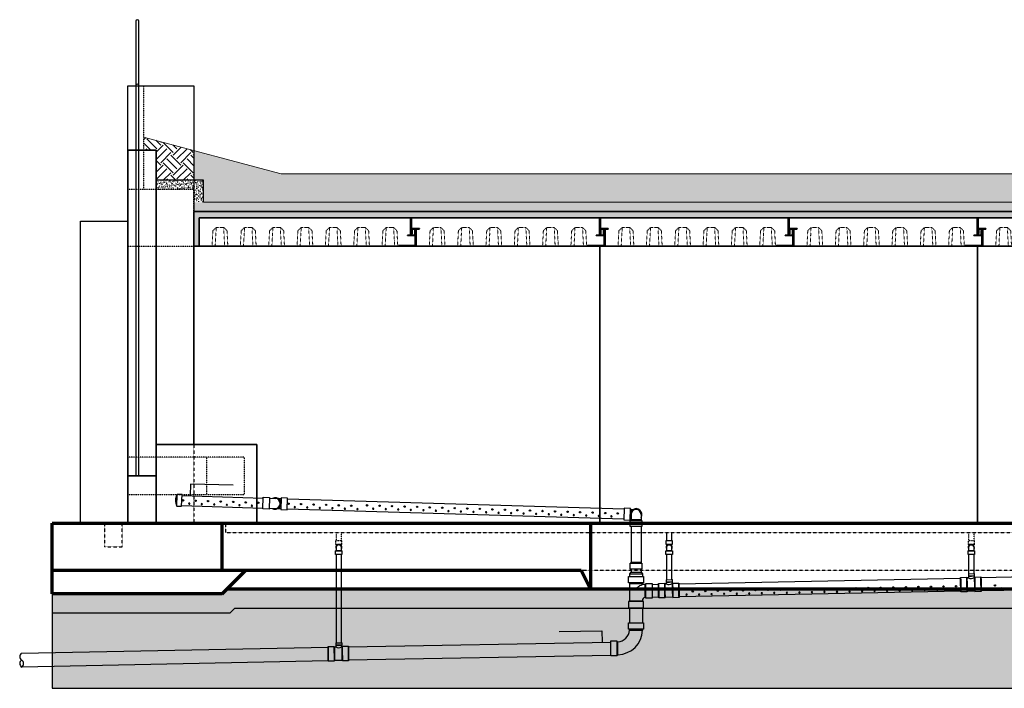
# Model space of a CAD drawing. Header units: inches. Extents: x -39 to 1213, y -105 to 328.
# Tile 1 of 2: x -39 to 587, y -105 to 320. Entities that reach past the tile are written whole.
import ezdxf

# ---------------------------------------------------------------- set-up
doc = ezdxf.new("R2010")
doc.units = ezdxf.units.IN
doc.header["$MEASUREMENT"] = 0
doc.linetypes.add('Dash', pattern=[0.25, 0.125, -0.125])
doc.linetypes.add('HIDDEN2', pattern=[0.1875, 0.125, -0.0625])
doc.layers.get('Defpoints').update_dxf_attribs({"color": 243})
for name, color, linetype, lineweight in [('A-ANNO-PATT', 1, 'Continuous', 25), ('S-FLOR-FTPT', 4, 'Continuous', 70), ('S-ROOF-OTLN', 3, 'Continuous', 35), ('S-ROOF-PATT', 8, 'Continuous', 18), ('S-WALL-FULL-EXTR', 4, 'Continuous', 35), ('S-WALL-PCST', 4, 'Continuous', 35)]:
    doc.layers.add(name, color=color, linetype=linetype, lineweight=lineweight)
for name, color, linetype in [('P-PIPE', 3, 'Continuous'), ('S-ANNO-TEXT', 2, 'Continuous'), ('S-BEAM-HDLN', 1, 'Dash'), ('S-COLS-CONC', 13, 'Continuous'), ('S-COLS-HDLN', 1, 'HIDDEN2'), ('S-EARTH', 8, 'Continuous'), ('S-FLOR-HDLN', 1, 'HIDDEN2'), ('S-FLOR-TRNCH 2', 1, 'HIDDEN2'), ('S-GRVL', 8, 'Continuous'), ('S-GUARD RAIL', 1, 'Continuous'), ('S-WALL-HDLN', 1, 'Dash')]:
    doc.layers.add(name, color=color, linetype=linetype)
doc.styles.add('Annotative', font='romans.shx', dxfattribs={"width": 0.8, "height": 0.125})
doc.dimstyles.new('Annotative', dxfattribs={"dimscale": 0, "dimtxt": 0.125, "dimasz": 0.125, "dimexe": 0.179688, "dimexo": 0.0625, "dimgap": 0.09, "dimtad": 1, "dimdec": 3, "dimzin": 3, "dimdsep": 46, "dimlunit": 4, "dimtxsty": 'Annotative', "dimcen": 0.09, "dimclrt": 2, "dimazin": 2, "dimtfac": 1, "dimtdec": 3, "dimtmove": 0, "dimatfit": 3, "dimfxl": 1, "dimtfill": 1, "dimfrac": 2, "dimtolj": 1, "dimtzin": 0, "dimarcsym": 0})

# ---------------------------------------------------------------- blocks, each defined once
blk = doc.blocks.new('Roof Section 1e')
at = {"layer": 'S-ROOF-OTLN'}
for p, q in [((119.38, 0), (0, 0)), ((0, 0), (0, -10.25)), ((119.38, -10.88), (119.38, 0)), ((3, -7.12), (3, -18)), ((122.38, -7.75), (122.38, -18)), ((122.38, -18), (3, -18))]:
    blk.add_line(p, q, dxfattribs=at)
for points in [[(5, -6.75), (5, -6.88, -0.414214), (4.75, -7.12), (0.75, -7.12, 0.414214), (0.38, -7.5), (0.38, -10, -0.414214), (0.12, -10.25), (0, -10.25), (0, -6.75)], [(117.38, -11.25), (117.38, -11.12, -0.414214), (117.62, -10.88), (121.62, -10.88, 0.414214), (122, -10.5), (122, -8, -0.414214), (122.25, -7.75), (122.38, -7.75), (122.38, -11.25)]]:
    blk.add_lwpolyline(points, format="xyb", close=True, dxfattribs=at)
blk.add_lwpolyline([(112, -18), (122.38, -18), (122.38, -17.5), (112, -17.5)], close=True, dxfattribs=at)
at = {"layer": 'S-ROOF-PATT', "linetype": 'HIDDEN2'}
blk.add_lwpolyline([(0, 0), (1.43, -0.25), (3.15, 0), (4.72, -0.25), (6.7, 0), (8.14, -0.25), (10.15, 0), (11.52, -0.25), (13.34, 0), (14.33, -0.25), (15.87, 0), (17.32, -0.25), (18.93, 0), (20.59, -0.25), (22.18, 0), (23.43, -0.25), (25.09, 0), (26.5, -0.25), (28.01, 0), (29.41, -0.25), (31.1, 0), (32.51, -0.25), (34.31, 0), (35.78, -0.25), (37.11, 0), (38.77, -0.25), (40.3, 0), (41.79, -0.25), (43.49, 0), (44.72, -0.25), (46.24, 0), (47.75, -0.25), (49.26, 0), (50.89, -0.25), (52.45, 0), (54.15, -0.25), (55.74, 0), (57.32, -0.25), (59.03, 0), (60.59, -0.25), (62.22, 0), (63.73, -0.25), (65.23, 0), (66.76, -0.25), (67.99, 0), (69.69, -0.25), (71.18, 0), (72.71, -0.25), (74.37, 0), (75.7, -0.25), (77.17, 0), (78.97, -0.25), (80.38, 0), (82.06, -0.25), (83.47, 0), (84.98, -0.25), (86.39, 0), (88.05, -0.25), (89.3, 0), (90.88, -0.25), (92.55, 0), (94.16, -0.25), (95.6, 0), (97.15, -0.25), (98.14, 0), (99.96, -0.25), (101.33, 0), (103.34, -0.25), (104.78, 0), (106.76, -0.25), (108.33, 0), (110.05, -0.25), (111.48, 0), (112.9, -0.25), (114.63, 0), (116.19, -0.25), (118.17, 0), (119.38, 0)], dxfattribs=at)
at = {"layer": 'S-ROOF-PATT', "linetype": 'HIDDEN2', "ltscale": 0.25}
for points in [[(11.25, -18), (11.77, -8.11), (13.88, -6), (18.62, -6), (20.73, -8.11), (21.25, -18)], [(19.25, -18), (18.62, -6), (13.88, -6), (13.25, -18)], [(29.25, -18), (29.77, -8.11), (31.88, -6), (36.62, -6), (38.73, -8.11), (39.25, -18)], [(37.25, -18), (36.62, -6), (31.88, -6), (31.25, -18)], [(47.25, -18), (47.77, -8.11), (49.88, -6), (54.62, -6), (56.73, -8.11), (57.25, -18)], [(55.25, -18), (54.62, -6), (49.88, -6), (49.25, -18)], [(65.25, -18), (65.77, -8.11), (67.88, -6), (72.62, -6), (74.73, -8.11), (75.25, -18)], [(73.25, -18), (72.62, -6), (67.88, -6), (67.25, -18)], [(83.25, -18), (83.77, -8.11), (85.88, -6), (90.62, -6), (92.73, -8.11), (93.25, -18)], [(91.25, -18), (90.62, -6), (85.88, -6), (85.25, -18)], [(101.25, -18), (101.77, -8.11), (103.88, -6), (108.62, -6), (110.73, -8.11), (111.25, -18)], [(109.25, -18), (108.62, -6), (103.88, -6), (103.25, -18)]]:
    blk.add_lwpolyline(points, dxfattribs=at)
blk = doc.blocks.new('Roof Section 2e')
at = {"layer": 'S-ROOF-OTLN'}
for p, q in [((134.38, 0), (0, 0)), ((0, 0), (0, -18)), ((134.38, -10.88), (134.38, 0)), ((137.38, -7.75), (137.38, -18)), ((0, -18), (137.38, -18))]:
    blk.add_line(p, q, dxfattribs=at)
blk.add_lwpolyline([(132.38, -11.25), (132.38, -11.12, -0.414214), (132.62, -10.88), (136.62, -10.88, 0.414214), (137, -10.5), (137, -8, -0.414214), (137.25, -7.75), (137.38, -7.75), (137.38, -11.25)], format="xyb", close=True, dxfattribs=at)
blk.add_lwpolyline([(127, -18), (137.38, -18), (137.38, -17.5), (127, -17.5)], close=True, dxfattribs=at)
at = {"layer": 'S-ROOF-PATT', "linetype": 'HIDDEN2'}
blk.add_lwpolyline([(0, 0), (1.45, -0.25), (3.45, 0), (4.82, -0.25), (6.64, 0), (7.63, -0.25), (9.18, 0), (10.62, -0.25), (12.23, 0), (13.9, -0.25), (15.48, 0), (16.73, -0.25), (18.4, 0), (19.8, -0.25), (21.31, 0), (22.72, -0.25), (24.4, 0), (25.81, -0.25), (27.62, 0), (29.06, -0.25), (31.07, 0), (32.44, -0.25), (34.26, 0), (35.25, -0.25), (36.79, 0), (38.24, -0.25), (39.85, 0), (41.51, -0.25), (43.1, 0), (44.35, -0.25), (46.01, 0), (47.42, -0.25), (48.93, 0), (50.33, -0.25), (52.02, 0), (53.43, -0.25), (55.23, 0), (56.68, -0.25), (58.68, 0), (60.05, -0.25), (61.87, 0), (62.87, -0.25), (64.41, 0), (65.86, -0.25), (67.47, 0), (69.13, -0.25), (70.72, 0), (71.96, -0.25), (73.63, 0), (75.03, -0.25), (76.54, 0), (77.95, -0.25), (79.64, 0), (81.04, -0.25), (82.85, 0), (84.3, -0.25), (86.3, 0), (87.67, -0.25), (89.49, 0), (90.48, -0.25), (92.03, 0), (93.47, -0.25), (95.08, 0), (96.75, -0.25), (98.33, 0), (99.58, -0.25), (101.24, 0), (102.65, -0.25), (104.16, 0), (105.57, -0.25), (107.25, 0), (108.66, -0.25), (110.47, 0), (111.91, -0.25), (113.92, 0), (115.28, -0.25), (117.11, 0), (118.1, -0.25), (119.64, 0), (121.09, -0.25), (122.7, 0), (124.36, -0.25), (125.95, 0), (127.2, -0.25), (128.86, 0), (130.27, -0.25), (131.78, 0), (133.18, -0.25), (134.38, 0)], dxfattribs=at)
at = {"layer": 'S-ROOF-PATT', "linetype": 'HIDDEN2', "ltscale": 0.25}
for points in [[(8.25, -18), (8.77, -8.11), (10.88, -6), (15.62, -6), (17.73, -8.11), (18.25, -18)], [(16.25, -18), (15.62, -6), (10.88, -6), (10.25, -18)], [(26.25, -18), (26.77, -8.11), (28.88, -6), (33.62, -6), (35.73, -8.11), (36.25, -18)], [(34.25, -18), (33.62, -6), (28.88, -6), (28.25, -18)], [(44.25, -18), (44.77, -8.11), (46.88, -6), (51.62, -6), (53.73, -8.11), (54.25, -18)], [(52.25, -18), (51.62, -6), (46.88, -6), (46.25, -18)], [(62.25, -18), (62.77, -8.11), (64.88, -6), (69.62, -6), (71.73, -8.11), (72.25, -18)], [(70.25, -18), (69.62, -6), (64.88, -6), (64.25, -18)], [(80.25, -18), (80.77, -8.11), (82.88, -6), (87.62, -6), (89.73, -8.11), (90.25, -18)], [(88.25, -18), (87.62, -6), (82.88, -6), (82.25, -18)], [(98.25, -18), (98.77, -8.11), (100.88, -6), (105.62, -6), (107.73, -8.11), (108.25, -18)], [(106.25, -18), (105.62, -6), (100.88, -6), (100.25, -18)], [(116.25, -18), (116.77, -8.11), (118.88, -6), (123.62, -6), (125.73, -8.11), (126.25, -18)], [(124.25, -18), (123.62, -6), (118.88, -6), (118.25, -18)]]:
    blk.add_lwpolyline(points, dxfattribs=at)

msp = doc.modelspace()

# ---------------------------------------------------------------- hatches: boundary and pattern name
at = {"layer": 'S-EARTH'}
h = msp.add_hatch(dxfattribs=at)
h.set_pattern_fill('EARTH', color=256, scale=64, angle=45)
h.paths.add_polyline_path([(1205.34, -54), (1187.96, -54), (97.97, -54), (94.97, -57), (-18, -57), (-18, -105), (1205.34, -105)])
at = {"layer": 'S-GRVL'}
h = msp.add_hatch(dxfattribs=at)
h.set_pattern_fill('GRAVEL', color=256, scale=18, angle=45)
h.set_pattern_definition([(273.01279, (-3.5638, 21.892), (12.727922, -216.374675), [2.42165, -239.74358]), (229.96974, (-3.4365, 19.4737), (140.0071427, 165.4629868), [4.15562, -411.40665]), (177.51045, (-6.1094, 16.2917), (267.2863633, -12.7279221), [2.93018, -290.08859]), (312.27369, (-7.8913, 8.1459), (-241.83051917, 267.2863633), [3.78428, -374.64404]), (337.83365, (-5.3457, 5.3457), (-216.37467504, 89.0954544), [3.7108, -367.36872]), (42.27369, (-1.9092, 3.94566), (-267.2863633, -241.83051917), [3.78428, -374.64404]), (82.69424, (0.89095, 6.49124), (-38.1837662, -292.7422074), [5.00452, -495.44727]), (117.25533, (1.52735, 11.4551), (-190.91883092, 369.10973978), [4.72478, -467.75379]), (166.429566, (-0.6364, 15.65534), (-267.2863633, 63.6396103), [3.7971, -375.91332]), (220.23636, (-4.3275, 16.5463), (152.7350647, 127.2792206), [4.33498, -212.41373]), (267.39744, (-7.63675, 13.74616), (-12.72792206, -292.7422074), [5.60606, -555.00075]), (183.81407, (4.8366, 20.6192), (-165.4629868, -12.727922), [1.91342, -189.4292]), (216.469234, (2.9274, 20.49195), (190.9188309, 140.0071427), [3.64027, -360.3872]), (270, (0, 18.328), (12.72792, -12.72792), [2.54558, -22.91027]), (248.1986, (-2.4183, 18.9646), (38.183766, 89.0954544), [1.37084, -135.71307]), (336.8014, (-2.9274, 17.6918), (-50.911688, 25.455844), [1.93865, -94.9943]), (75.96376, (-1.1455, 16.928), (12.727922, 63.63961), [3.14872, -101.8084]), (206.56505, (-0.382, 19.983), (38.183766, 12.727922), [2.27684, -54.64416]), (61.38954, (-10.3096, 10.3096), (89.0954544, 165.4629868), [3.1896, -315.77121]), (115.34618, (-8.7823, 13.1098), (89.0954544, -190.9188309), [2.6759, -264.91334]), (338.1986, (-2.9274, 22.5284), (-89.0954544, 38.183766), [2.74167, -134.34225]), (28.61046, (-0.3818, 21.5102), (-165.4629868, -89.0954544), [3.1896, -315.77121]), (24.44395, (-2.4183, 2.4183), (-89.0954544, -38.183766), [3.07584, -150.71623]), (339.77514, (0.3818, 3.6911), (-203.646753, 76.3675324), [2.5772, -255.14358]), (111.8014, (9.9278, 9.9278), (-38.183766, 89.0954544), [2.74167, -134.34225]), (62.35402, (8.9095, 12.4734), (-114.5512986, -216.374675), [3.01736, -298.71763]), (114.44395, (3.691, 3.691), (38.183766, -89.0954544), [1.53792, -152.25415]), (146.30993, (9.164, 9.164), (-63.63961, 38.183766), [0.91782, -90.86453]), (210.96376, (8.4004, 9.6732), (50.911688, 25.455844), [3.7108, -70.5051]), (231.00901, (5.21845, 7.764), (114.55129855, 140.0071427), [3.4389, -340.45062]), (348.69007, (0, 15.7826), (-38.183766, 12.727922), [2.596, -62.30393]), (38.15723, (2.5456, 15.2735), (241.83051917, 190.9188309), [4.5323, -448.69613]), (105.9454, (6.1094, 18.0736), (38.1837662, -140.0071427), [1.8532, -183.46813]), (135, (5.6, 19.856), (-25.45584, 4e-15), [1.08, -16.92]), (165.25644, (4.582, 7.8913), (140.0071427, -38.1837662), [2.50063, -247.56336]), (93.01279, (2.1637, 8.5277), (-12.727922, 216.374675), [4.8433, -237.32194]), (45, (1.91, 13.364), (0, 25.45584), [4.68, -13.32]), (10.30485, (5.2184, 16.6736), (216.374675, 38.1837662), [2.84605, -281.75894]), (299.0546, (8.0186, 17.1827), (38.183766, -63.6396103), [2.62084, -128.42114]), (252.645975, (9.2914, 14.8917), (-114.55129855, -369.1097398), [4.26717, -422.45054]), (220.42608, (8.0186, 10.8187), (-178.19090886, -152.73506474), [4.51438, -446.92332])])
h.paths.add_polyline_path([(1187.96, -42), (93, -42), (90, -45), (-18, -45), (-18, -57), (94.97, -57), (97.97, -54), (1187.96, -54)])
at = {"layer": 'S-ROOF-PATT'}
h = msp.add_hatch(dxfattribs=at)
h.set_pattern_fill('EARTH', color=256, scale=36, angle=45, style=0)
h.paths.add_polyline_path([(72, 236.85), (40, 245.42), (40, 237), (48, 237), (48, 218), (72, 218)])
h = msp.add_hatch(dxfattribs=at)
h.set_pattern_fill('EARTH', color=256, scale=36, angle=45, style=0)
h.paths.add_polyline_path([(1068, 222), (1056, 222), (1056, 204), (1068, 204)])
h.paths.add_polyline_path([(1056, 222), (127.41, 222), (72, 236.85), (72, 218), (78, 218), (78, 204), (1056, 204)])
h = msp.add_hatch(dxfattribs=at)
h.set_pattern_fill('AR-SAND', color=256, style=0)
h.set_pattern_definition([(37.5, (-18, 0), (-0.062993, 1.926824), [0, -1.52, 0, -1.7, 0, -1.625]), (7.5, (-18, 0), (1.769777, 2.822146), [0, -0.82, 0, -1.37, 0, -0.525]), (327.5, (-19.23, 0), (3.114142, 0.005659), [0, -0.5, 0, -1.8, 0, -2.35]), (317.5, (-19.23, 0), (3.006127, 0.877676), [0, -0.25, 0, -1.18, 0, -1.35])])
h.paths.add_polyline_path([(78, 218), (72, 218), (72, 204), (78, 204)])
h.paths.add_polyline_path([(72, 218), (48, 218), (48, 212), (72, 212)])
h = msp.add_hatch(dxfattribs=at)
h.set_pattern_fill('AR-SAND', color=256, style=0)
h.set_pattern_definition([(37.5, (90, -1200), (-0.0629934, 1.9268238), [0, -1.52, 0, -1.7, 0, -1.625]), (7.5, (90, -1200), (1.7697767, 2.822146), [0, -0.82, 0, -1.37, 0, -0.525]), (327.5, (88.77, -1200), (3.1141419, 0.005659), [0, -0.5, 0, -1.8, 0, -2.35]), (317.5, (88.77, -1200), (3.0061266, 0.8776756), [0, -0.25, 0, -1.18, 0, -1.35])])
h.paths.add_polyline_path([(1062, 204), (72, 204), (72, 198), (1062, 198)])
h = msp.add_hatch(dxfattribs=at)
h.set_pattern_fill('AR-CONC', color=256, style=0)
h.set_pattern_definition([(50, (0, 0), (7.172602, -0.62752), [0.75, -8.25]), (355, (0, 0), (-1.387513, 7.52192), [0.6, -6.6]), (100.45144, (0.598, -0.052), (5.78509, 6.8944), [0.6374, -7.01142]), (46.1842, (0, 2), (10.67241, -1.65519), [1.125, -12.375]), (96.6356, (0.889, 1.862), (9.34662, 9.74119), [0.9561, -10.51714]), (351.1842, (0, 2), (9.34662, 9.74119), [0.9, -9.9]), (21, (1, 1.5), (5.96907, -4.02619), [0.75, -8.25]), (326, (1, 1.5), (2.433153, 7.2515), [0.6, -6.6]), (71.45144, (1.4974, 1.1645), (8.402224, 3.22531), [0.6374, -7.01142]), (37.5, (0, 0), (0.1215986, 3.3289385), [0, -6.52, 0, -6.7, 0, -6.625]), (7.5, (0, 0), (2.630695, 3.944117), [0, -3.82, 0, -6.37, 0, -2.525]), (327.5, (-2.23, 0), (5.3382244, -0.225549), [0, -2.5, 0, -7.8, 0, -10.35]), (317.5, (-3.23, 0), (5.831862, 1.00105), [0, -3.25, 0, -5.18, 0, -7.35])])
edge = h.paths.add_edge_path()
edge.add_line((75.31, 194), (214.5, 194))
edge.add_line((214.5, 194), (333.87, 194))
edge.add_line((333.87, 194), (453.25, 194))
edge.add_line((453.25, 194), (572.62, 194))
edge.add_line((572.62, 194), (692, 194))
edge.add_line((692, 194), (811.37, 194))
edge.add_line((811.37, 194), (930.75, 194))
edge.add_line((930.75, 194), (1049.69, 194))
edge.add_line((1049.69, 194), (1049.69, 183.12))
edge.add_line((1049.69, 183.12), (1051.94, 183.12))
edge.add_arc((1051.94, 183.5), 0.375, 270, 360)
edge.add_line((1052.31, 183.5), (1052.31, 186))
edge.add_arc((1052.56, 186), 0.25, 90, 180, ccw=False)
edge.add_line((1052.56, 186.25), (1052.69, 186.25))
edge.add_line((1052.69, 186.25), (1052.69, 182.75))
edge.add_line((1052.69, 182.75), (1052.69, 176))
edge.add_line((1052.69, 176), (1062, 176))
edge.add_line((1062, 176), (1062, 198))
edge.add_line((1062, 198), (72, 198))
edge.add_line((72, 198), (72, 176))
edge.add_line((72, 176), (75.31, 176))
edge.add_line((75.31, 176), (75.31, 194))

# ---------------------------------------------------------------- linework, layer by layer
at = {"layer": 'A-ANNO-PATT'}
for centre in [(73.09, 14.23), (81.05, 13.97), (89.02, 13.71), (96.98, 13.46), (104.95, 13.2), (112.91, 12.94), (132.17, 12.32), (140.13, 12.07), (148.1, 11.81), (156.06, 11.55), (164.03, 11.3), (171.99, 11.04), (182.03, 11.3), (189.99, 11.04), (197.96, 10.78), (205.92, 10.53), (213.89, 10.27), (221.85, 10.01), (229.82, 9.76), (237.78, 9.5), (245.75, 9.24), (253.71, 8.99), (261.67, 8.73), (269.64, 8.47), (269.64, 8.47), (277.6, 8.21), (285.57, 7.96), (293.53, 7.7), (301.5, 7.44), (309.46, 7.19), (317.43, 6.93), (317.43, 6.93), (325.39, 6.67), (333.36, 6.42), (341.32, 6.16), (388.99, -43.41), (396.96, -43.25), (404.93, -43.09), (412.89, -42.94), (420.86, -42.78), (428.83, -42.62), (436.8, -42.47), (444.76, -42.31), (452.73, -42.15), (460.7, -42), (468.67, -41.84), (476.63, -41.68), (484.6, -41.53), (492.57, -41.37), (500.53, -41.21), (508.5, -41.06), (516.47, -40.9), (524.44, -40.74), (532.4, -40.58), (540.37, -40.43), (548.34, -40.27), (556.3, -40.11), (580.98, -39.63)]:
    msp.add_circle(centre, 0.432, dxfattribs=at)
at = {"layer": 'Defpoints'}
for p, q in [((324, -30), (324, -42)), ((-18, -45), (-18, -105)), ((-18, -105), (1205.34, -105))]:
    msp.add_line(p, q, dxfattribs=at)
for points in [[(-18, -45), (90, -45), (93, -42), (1187.96, -42)], [(-18, -57), (94.97, -57), (97.97, -54), (1187.96, -54)]]:
    msp.add_lwpolyline(points, dxfattribs=at)
at = {"layer": 'P-PIPE'}
for p, q in [((61.17, 10.79), (61.4, 18.22)), ((64.46, 18.13), (61.4, 18.22)), ((64.22, 10.69), (64.46, 18.13)), ((64.44, 17.59), (116.08, 15.92)), ((120.08, 15.8), (123.82, 15.68)), ((125.73, 15.61), (127.53, 15.56)), ((131.53, 15.43), (345.36, 9.12)), ((61.17, 10.79), (64.22, 10.69)), ((64.24, 11.23), (115.88, 9.57)), ((119.88, 9.44), (123.57, 9.32)), ((125.52, 9.26), (127.29, 9.2)), ((131.29, 9.07), (345.16, 2.76)), ((349.36, 8.98), (349.92, 8.74)), ((349.92, 8.74), (349.88, 7.54)), ((349.92, 8.74), (351.14, 8.7)), ((349.14, 2.19), (349.72, 2.39)), ((349.57, 1.75), (349.79, 2.32)), ((349.76, 3.59), (349.72, 2.39)), ((349.79, 2.39), (349.72, 2.39)), ((349.79, 5.47), (349.79, 2.32)), ((349.79, 2.32), (356.14, 2.32)), ((356.14, 5.47), (356.14, 2.32)), ((356.36, 1.75), (356.14, 2.32)), ((349.79, -2.25), (349.79, -24.79)), ((356.14, -2.25), (356.14, -24.79)), ((372.27, -6), (372.28, -11.2)), ((375.78, -11.2), (375.77, -6)), ((162.18, -17.63), (162.3, -17.32)), ((162.3, -17.32), (165.81, -17.32)), ((162.31, -15.52), (162.31, -17.32)), ((165.81, -17.32), (165.81, -15.52)), ((165.93, -17.63), (165.81, -17.32)), ((372.14, -13.41), (372.26, -13.72)), ((372.14, -17.63), (372.26, -17.32)), ((372.26, -13.72), (375.77, -13.72)), ((372.26, -15.52), (372.27, -17.32)), ((372.26, -17.32), (375.77, -17.32)), ((375.77, -17.32), (375.76, -15.52)), ((375.88, -13.41), (375.77, -13.72)), ((375.88, -17.63), (375.77, -17.32)), ((564.1, -17.63), (564.22, -17.32)), ((564.22, -15.52), (564.23, -17.32)), ((564.22, -17.32), (567.72, -17.32)), ((567.72, -17.32), (567.72, -15.52)), ((567.84, -17.63), (567.72, -17.32)), ((162.31, -19.84), (162.35, -76.15)), ((165.85, -76.08), (165.81, -19.84)), ((349.57, -25.36), (349.79, -24.79)), ((349.79, -24.79), (356.14, -24.79)), ((356.36, -25.36), (356.14, -24.79)), ((372.27, -19.84), (372.31, -35.98)), ((375.81, -35.91), (375.77, -19.84)), ((564.23, -19.84), (564.26, -32.16)), ((567.76, -32.09), (567.73, -19.84)), ((349.73, -31.1), (348.85, -32.13)), ((349.73, -31.1), (356.2, -31.1)), ((349.79, -29.36), (349.79, -30.94)), ((356.14, -29.36), (356.14, -30.94)), ((356.2, -31.1), (357.08, -32.13)), ((572.14, -34.62), (751.18, -30.89)), ((348.85, -32.15), (348.85, -33.87)), ((348.85, -32.15), (357.08, -32.15)), ((357.08, -32.15), (357.08, -33.87)), ((372.14, -35.99), (376.1, -35.91)), ((372.14, -35.99), (372.14, -36.16)), ((372.14, -36.16), (372.17, -37.49)), ((372.17, -37.49), (376.13, -37.41)), ((374.15, -37.45), (372.4, -37.48)), ((372.4, -37.48), (374.15, -37.45)), ((374.12, -35.95), (374.12, -35.95)), ((374.12, -35.95), (374.12, -35.95)), ((374.12, -35.95), (374.12, -35.95)), ((374.12, -35.95), (374.12, -35.95)), ((375.9, -37.41), (374.15, -37.45)), ((374.15, -37.45), (375.9, -37.41)), ((374.15, -37.45), (374.15, -37.45)), ((374.15, -37.45), (374.15, -37.45)), ((376.1, -36.08), (376.1, -35.91)), ((376.13, -37.41), (376.1, -36.08)), ((380.16, -38.62), (559.18, -34.89)), ((559.2, -34.49), (563.17, -34.41)), ((563.18, -34.71), (564.23, -34.69)), ((564.13, -32.16), (568.08, -32.08)), ((564.13, -32.16), (564.13, -32.33)), ((564.13, -32.33), (564.16, -33.66)), ((564.16, -33.66), (568.11, -33.58)), ((566.14, -33.62), (564.39, -33.66)), ((564.39, -33.66), (566.14, -33.62)), ((566.1, -32.12), (566.1, -32.12)), ((566.1, -32.12), (566.1, -32.12)), ((566.1, -32.12), (566.1, -32.12)), ((566.1, -32.12), (566.1, -32.12)), ((567.89, -33.58), (566.14, -33.62)), ((566.14, -33.62), (567.89, -33.58)), ((566.14, -33.62), (566.14, -33.62)), ((566.14, -33.62), (566.14, -33.62)), ((567.81, -34.62), (568.14, -34.61)), ((568.09, -32.25), (568.08, -32.08)), ((568.11, -33.58), (568.09, -32.25)), ((568.13, -34.32), (572.11, -34.24)), ((348.57, -37.88), (348.84, -38.44)), ((348.84, -38.44), (357.08, -38.44)), ((348.85, -38.44), (348.85, -49.31)), ((357.3, -37.87), (357.08, -38.44)), ((357.08, -38.44), (357.08, -39.22)), ((359.1, -38.71), (358.54, -38.98)), ((358.54, -38.98), (358.54, -47.22)), ((363.11, -38.97), (367.2, -38.89)), ((367.21, -38.31), (371.19, -38.24)), ((371.19, -38.53), (372.24, -38.51)), ((375.83, -38.44), (376.15, -38.44)), ((376.15, -38.14), (380.12, -38.07)), ((559.34, -43.33), (380.31, -46.86)), ((563.35, -43.68), (559.37, -43.75)), ((568.3, -43.29), (563.34, -43.38)), ((572.29, -43.51), (568.31, -43.58)), ((751.35, -39.55), (572.3, -43.08)), ((348.57, -49.88), (348.84, -49.31)), ((348.84, -49.31), (357.08, -49.31)), ((357.3, -49.88), (357.08, -49.31)), ((359.11, -47.44), (358.54, -47.22)), ((367.36, -47.11), (363.11, -47.19)), ((371.36, -47.51), (367.39, -47.58)), ((376.32, -47.12), (371.36, -47.21)), ((380.3, -47.34), (376.32, -47.41)), ((348.85, -53.88), (348.85, -63.48)), ((357.08, -53.88), (357.08, -63.48)), ((348.56, -67.49), (348.83, -68.05)), ((348.83, -68.05), (357.07, -68.05)), ((357.29, -67.48), (357.07, -68.05)), ((-37.54, -82.65), (157.22, -78.82)), ((157.24, -78.48), (161.21, -78.41)), ((161.22, -78.7), (162.27, -78.68)), ((162.17, -76.16), (166.12, -76.07)), ((162.17, -76.16), (162.17, -76.33)), ((162.17, -76.33), (162.2, -77.66)), ((162.2, -77.66), (166.15, -77.57)), ((164.18, -77.62), (162.43, -77.65)), ((162.43, -77.65), (164.18, -77.62)), ((164.14, -76.12), (164.14, -76.12)), ((164.14, -76.12), (164.14, -76.12)), ((164.14, -76.12), (164.14, -76.12)), ((164.14, -76.12), (164.14, -76.12)), ((165.92, -77.58), (164.18, -77.62)), ((164.18, -77.62), (165.92, -77.58)), ((164.18, -77.62), (164.18, -77.62)), ((164.18, -77.62), (164.18, -77.62)), ((165.85, -78.61), (166.18, -78.61)), ((166.13, -76.25), (166.12, -76.07)), ((166.15, -77.57), (166.13, -76.25)), ((166.17, -78.31), (170.15, -78.24)), ((170.17, -78.56), (336.85, -75.63)), ((340.85, -75.25), (341.42, -75.46)), ((341.42, -83.7), (341.42, -75.46)), ((157.39, -87.45), (-37.35, -91.5)), ((166.34, -87.29), (161.38, -87.38)), ((170.33, -87.5), (166.35, -87.58)), ((336.85, -84.08), (170.34, -87.18)), ((340.85, -84.15), (341.42, -83.7)), ((340.86, -83.85), (340.85, -83.85)), ((161.39, -87.67), (157.41, -87.75))]:
    msp.add_line(p, q, dxfattribs=at)
for points in [[(115.86, 9.03), (116.1, 16.46), (120.1, 16.33), (119.86, 8.9)], [(131.26, 8.49), (131.55, 15.92), (127.55, 16.07), (127.27, 8.64)], [(345.37, 9.43), (345.13, 2), (349.13, 1.87), (349.37, 9.3)], [(356.68, -2.25), (349.25, -2.25), (349.25, 1.75), (356.68, 1.75)], [(376.06, -11.2), (371.96, -11.2), (371.96, -13.41), (376.06, -13.41)], [(166.11, -19.84), (162.01, -19.84), (162.01, -17.63), (166.11, -17.63)], [(376.06, -19.84), (371.96, -19.84), (371.96, -17.63), (376.06, -17.63)], [(568.02, -19.84), (563.92, -19.84), (563.92, -17.63), (568.02, -17.63)], [(356.68, -29.36), (349.25, -29.36), (349.25, -25.36), (356.68, -25.36)], [(357.67, -37.87), (348.22, -37.87), (348.22, -33.87), (357.67, -33.87)], [(359.11, -47.68), (359.11, -38.37), (363.11, -38.37), (363.11, -47.68)], [(357.67, -49.88), (348.22, -49.88), (348.22, -53.88), (357.67, -53.88)], [(357.66, -67.48), (348.21, -67.48), (348.21, -63.48), (357.66, -63.48)], [(340.85, -74.88), (340.85, -84.36), (336.85, -84.36), (336.85, -74.88)]]:
    msp.add_lwpolyline(points, close=True, dxfattribs=at)
at = {"layer": 'P-PIPE', "flags": 128}
for points in [[(372.24, -38.51), (372.25, -38.49), (372.29, -38.35), (372.32, -38.21), (372.34, -38.07), (372.36, -37.93), (372.38, -37.79), (372.39, -37.48)], [(375.89, -37.41), (375.88, -37.9), (375.86, -38.19), (375.83, -38.44)], [(564.23, -34.69), (564.24, -34.66), (564.27, -34.52), (564.31, -34.38), (564.33, -34.24), (564.35, -34.1), (564.36, -33.96), (564.38, -33.66)], [(567.88, -33.58), (567.86, -34.07), (567.84, -34.36), (567.81, -34.62)], [(162.27, -78.68), (162.28, -78.65), (162.31, -78.52), (162.34, -78.38), (162.37, -78.24), (162.39, -78.1), (162.4, -77.96), (162.42, -77.65)], [(165.92, -77.58), (165.9, -78.07), (165.88, -78.36), (165.85, -78.61)]]:
    msp.add_lwpolyline(points, dxfattribs=at)
at = {"layer": 'P-PIPE'}
msp.add_circle((65.12, 14.48), 0.432, dxfattribs=at)
for centre, radius, start, end in [((67.43, 14.31), 7.18, 146.98765, 209.32428), ((123.7, 12.5), 3.72, 236.90264, 119.40929), ((123.69, 12.5), 3.18, 267.81062, 87.78232), ((352.97, 5.47), 3.72, 328.74668, 211.25332), ((352.97, 5.47), 3.18, 0, 180), ((164.06, -15.52), 1.98, 332.27467, 207.97979), ((164.06, -15.52), 1.75, 0, 179.8803), ((374.01, -15.52), 1.98, 332.27467, 207.97979), ((374.01, -15.52), 1.75, 0, 179.8803), ((565.97, -15.52), 1.98, 332.27467, 207.97979), ((565.97, -15.52), 1.75, 0, 179.8803), ((349.54, -30.94), 0.25, 319.68102, 0), ((356.39, -30.94), 0.25, 180, 220.31898), ((349.1, -32.15), 0.25, 175.95716, 180), ((356.83, -32.15), 0.25, 0, 4.04284), ((565.97, -32.14), 3.08, 235.5629, 306.61672), ((358.44, -45.84), 6.77, 119.46637, 136.55345), ((359.35, -48.48), 9.53, 94.86726, 116.40527), ((373.99, -35.97), 3.08, 235.5629, 306.61672), ((358.99, -49.09), 1.92, 103.65549, 186.56931), ((340.85, -67.48), 8, 274.08785, 355.91215), ((340.85, -67.48), 16.23, 272.01344, 357.98656), ((164.01, -76.14), 3.08, 235.5629, 306.61672), ((-36.06, -84.83), 2.64, 124.10487, 238.28211), ((-35.97, -89.26), 2.64, 124.10487, 238.28211), ((-38.83, -89.32), 2.64, 304.10487, 58.28211)]:
    msp.add_arc(centre, radius, start, end, dxfattribs=at)
at = {"layer": 'P-PIPE', "extrusion": (0, 0, -1)}
for centre, major_axis in [((69.04, 12.37), (-0.432, 0.014)), ((77, 12.11), (-0.432, 0.014)), ((84.97, 11.85), (-0.432, 0.014)), ((92.93, 11.6), (-0.432, 0.014)), ((100.9, 11.34), (-0.432, 0.014)), ((108.86, 11.08), (-0.432, 0.014)), ((136.09, 10.21), (-0.432, 0.014)), ((144.05, 9.95), (-0.432, 0.014)), ((152.02, 9.69), (-0.432, 0.014)), ((159.98, 9.44), (-0.432, 0.014)), ((167.95, 9.18), (-0.432, 0.014)), ((175.91, 8.92), (-0.432, 0.014)), ((185.95, 9.18), (-0.432, 0.014)), ((193.91, 8.92), (-0.432, 0.014)), ((201.88, 8.67), (-0.432, 0.014)), ((209.84, 8.41), (-0.432, 0.014)), ((217.81, 8.15), (-0.432, 0.014)), ((225.77, 7.9), (-0.432, 0.014)), ((233.73, 7.64), (-0.432, 0.014)), ((241.7, 7.38), (-0.432, 0.014)), ((249.66, 7.13), (-0.432, 0.014)), ((257.63, 6.87), (-0.432, 0.014)), ((265.59, 6.61), (-0.432, 0.014)), ((273.56, 6.36), (-0.432, 0.014)), ((281.52, 6.1), (-0.432, 0.014)), ((289.49, 5.84), (-0.432, 0.014)), ((297.45, 5.59), (-0.432, 0.014)), ((305.42, 5.33), (-0.432, 0.014)), ((313.38, 5.07), (-0.432, 0.014)), ((321.35, 4.82), (-0.432, 0.014)), ((329.31, 4.56), (-0.432, 0.014)), ((337.27, 4.3), (-0.432, 0.014)), ((456.75, -44.06), (-0.432, -0.009)), ((464.72, -43.91), (-0.432, -0.009)), ((472.69, -43.75), (-0.432, -0.009)), ((480.66, -43.59), (-0.432, -0.009)), ((488.62, -43.43), (-0.432, -0.009)), ((496.59, -43.28), (-0.432, -0.009)), ((504.56, -43.12), (-0.432, -0.009)), ((512.52, -42.96), (-0.432, -0.009)), ((520.49, -42.81), (-0.432, -0.009)), ((528.46, -42.65), (-0.432, -0.009)), ((536.43, -42.49), (-0.432, -0.009)), ((544.39, -42.34), (-0.432, -0.009)), ((552.36, -42.18), (-0.432, -0.009)), ((577.04, -41.69), (-0.432, -0.009)), ((585, -41.54), (-0.432, -0.009)), ((385.05, -45.47), (-0.432, -0.009)), ((393.02, -45.32), (-0.432, -0.009)), ((400.98, -45.16), (-0.432, -0.009)), ((408.95, -45), (-0.432, -0.009)), ((416.92, -44.85), (-0.432, -0.009)), ((424.88, -44.69), (-0.432, -0.009)), ((432.85, -44.53), (-0.432, -0.009)), ((440.82, -44.38), (-0.432, -0.009)), ((448.79, -44.22), (-0.432, -0.009))]:
    msp.add_ellipse(centre, major_axis=major_axis, ratio=0.727074, dxfattribs=at)
at = {"layer": 'P-PIPE'}
for centre in [(164.03, -14.11), (373.98, -14.11), (565.94, -14.11)]:
    msp.add_ellipse(centre, major_axis=(1.98, 0.04), ratio=0.34202, start_param=6.283185, end_param=6.293446, dxfattribs=at)
at = {"layer": 'P-PIPE', "extrusion": (0, 0, -1)}
for centre, major_axis, ratio, start_param, end_param in [((374.13, -37.44), (1.98, 0.04), 0.34202, 6.283185, 6.293446), ((559.28, -39.11), (0.09, -4.31), 0.010414, 1.570796, 3.141593), ((559.28, -39.12), (0.09, -4.63), 0.010251, 2.792527, 5.934119), ((559.28, -39.12), (0.09, -4.63), 0.010251, 5.934119, 9.075712), ((559.28, -39.11), (0.09, -4.31), 0.010414, 3.141593, 4.712389), ((563.26, -39.04), (0.09, -4.63), 0.010251, 2.792527, 5.934119), ((563.26, -39.04), (0.09, -4.63), 0.010251, 5.934119, 9.075712), ((563.26, -39.04), (0.08, -4.34), 0.010251, 5.934119, 9.075712), ((563.26, -39.04), (0.08, -4.34), 0.010251, 2.792527, 5.934119), ((566.12, -33.61), (1.98, 0.04), 0.34202, 6.283185, 6.293446), ((568.22, -38.95), (0.09, -4.63), 0.010251, 2.792527, 5.934119), ((568.22, -38.95), (0.09, -4.63), 0.010251, 5.934119, 9.075712), ((568.22, -38.95), (0.08, -4.34), 0.010251, 5.934119, 9.075712), ((568.22, -38.95), (0.08, -4.34), 0.010251, 2.792527, 5.934119), ((572.2, -38.84), (0.09, -4.31), 0.010414, 1.570796, 3.141593), ((572.2, -38.87), (0.09, -4.63), 0.010251, 5.934119, 9.075712), ((572.2, -38.87), (0.09, -4.63), 0.010251, 2.792527, 5.934119), ((572.2, -38.84), (0.09, -4.31), 0.010414, 3.141593, 4.712389), ((367.3, -42.94), (0.09, -4.31), 0.010414, 1.570796, 3.141593), ((367.3, -42.95), (0.09, -4.63), 0.010251, 5.934119, 9.075712), ((367.3, -42.95), (0.09, -4.63), 0.010251, 2.792527, 5.934119), ((367.3, -42.94), (0.09, -4.31), 0.010414, 3.141593, 4.712389), ((367.3, -42.94), (0.09, -4.31), 0.010414, 0, 1.570796), ((367.3, -42.94), (0.09, -4.31), 0.010414, 4.712389, 6.283185), ((371.27, -42.87), (0.09, -4.63), 0.010251, 5.934119, 9.075712), ((371.27, -42.87), (0.09, -4.63), 0.010251, 2.792527, 5.934119), ((371.27, -42.87), (0.08, -4.34), 0.010251, 2.792527, 5.934119), ((371.27, -42.87), (0.08, -4.34), 0.010251, 5.934119, 9.075712), ((376.24, -42.78), (0.09, -4.63), 0.010251, 5.934119, 9.075712), ((376.24, -42.78), (0.09, -4.63), 0.010251, 2.792527, 5.934119), ((376.24, -42.78), (0.08, -4.34), 0.010251, 2.792527, 5.934119), ((376.24, -42.78), (0.08, -4.34), 0.010251, 5.934119, 9.075712), ((380.21, -42.67), (0.09, -4.31), 0.010414, 1.570796, 3.141593), ((380.21, -42.7), (0.09, -4.63), 0.010251, 2.792527, 5.934119), ((380.21, -42.7), (0.09, -4.63), 0.010251, 5.934119, 9.075712), ((380.21, -42.67), (0.09, -4.31), 0.010414, 3.141593, 4.712389), ((380.21, -42.67), (0.09, -4.31), 0.010414, 0, 1.570796), ((380.21, -42.67), (0.09, -4.31), 0.010414, 4.712389, 6.283185), ((559.28, -39.11), (0.09, -4.31), 0.010414, 0, 1.570796), ((559.28, -39.11), (0.09, -4.31), 0.010414, 4.712389, 6.283185), ((572.2, -38.84), (0.09, -4.31), 0.010414, 0, 1.570796), ((572.2, -38.84), (0.09, -4.31), 0.010414, 4.712389, 6.283185), ((157.32, -83.11), (0.09, -4.31), 0.010414, 1.570796, 3.141593), ((157.32, -83.12), (0.09, -4.63), 0.010251, 2.792527, 5.934119), ((157.32, -83.12), (0.09, -4.63), 0.010251, 5.934119, 9.075712), ((157.32, -83.11), (0.09, -4.31), 0.010414, 3.141593, 4.712389), ((161.3, -83.04), (0.09, -4.63), 0.010251, 2.792527, 5.934119), ((161.3, -83.04), (0.09, -4.63), 0.010251, 5.934119, 9.075712), ((161.3, -83.04), (0.08, -4.34), 0.010251, 5.934119, 9.075712), ((161.3, -83.04), (0.08, -4.34), 0.010251, 2.792527, 5.934119), ((164.16, -77.61), (1.98, 0.04), 0.34202, 6.283185, 6.293446), ((166.26, -82.95), (0.09, -4.63), 0.010251, 2.792527, 5.934119), ((166.26, -82.95), (0.09, -4.63), 0.010251, 5.934119, 9.075712), ((166.26, -82.95), (0.08, -4.34), 0.010251, 5.934119, 9.075712), ((166.26, -82.95), (0.08, -4.34), 0.010251, 2.792527, 5.934119), ((170.24, -82.84), (0.09, -4.31), 0.010414, 1.570796, 3.141593), ((170.24, -82.87), (0.09, -4.63), 0.010251, 5.934119, 9.075712), ((170.24, -82.87), (0.09, -4.63), 0.010251, 2.792527, 5.934119), ((170.24, -82.84), (0.09, -4.31), 0.010414, 3.141593, 4.712389), ((157.32, -83.11), (0.09, -4.31), 0.010414, 0, 1.570796), ((157.32, -83.11), (0.09, -4.31), 0.010414, 4.712389, 6.283185), ((170.24, -82.84), (0.09, -4.31), 0.010414, 0, 1.570796), ((170.24, -82.84), (0.09, -4.31), 0.010414, 4.712389, 6.283185)]:
    msp.add_ellipse(centre, major_axis=major_axis, ratio=ratio, start_param=start_param, end_param=end_param, dxfattribs=at)
at = {"layer": 'S-BEAM-HDLN'}
for p, q in [((162.18, -13.41), (162.3, -13.72)), ((162.3, -13.72), (165.81, -13.72)), ((165.93, -13.41), (165.81, -13.72)), ((564.1, -13.41), (564.22, -13.72)), ((564.22, -13.72), (567.72, -13.72)), ((567.84, -13.41), (567.72, -13.72))]:
    msp.add_line(p, q, dxfattribs=at)
for points in [[(30, 176), (72, 176), (72, 212), (30, 212)], [(166.11, -11.2), (162.01, -11.2), (162.01, -13.41), (166.11, -13.41)], [(568.02, -11.2), (563.92, -11.2), (563.92, -13.41), (568.02, -13.41)]]:
    msp.add_lwpolyline(points, close=True, dxfattribs=at)
at = {"layer": 'S-COLS-CONC'}
msp.add_lwpolyline([(72, 0), (30, 0), (30, 278), (72, 278), (72, 50)], dxfattribs=at)
msp.add_lwpolyline([(30, 0), (0, 0), (0, 192), (30, 192)], close=True, dxfattribs=at)
at = {"layer": 'S-COLS-HDLN'}
msp.add_lwpolyline([(72, 50), (72, 0)], dxfattribs=at)
at = {"layer": 'S-FLOR-FTPT'}
for p, q in [((-18, -45), (-18, 0)), ((-18, 0), (1164, 0)), ((90, -30), (90, 0)), ((324, 0), (324, -42)), ((-18, -30), (90, -30)), ((90, -30), (318, -30)), ((90, -45), (105, -30)), ((318.15, -30), (324, -42)), ((324, -42), (93, -42)), ((1164, -42), (324, -42)), ((90, -45), (-18, -45))]:
    msp.add_line(p, q, dxfattribs=at)
at = {"layer": 'S-FLOR-HDLN'}
for p, q in [((15.5, -15), (15.5, 0)), ((15.5, -15), (15.5, 0)), ((26.5, -15), (26.5, 0)), ((26.5, -15), (26.5, 0)), ((15.5, -15), (15.5, -15)), ((15.5, -15), (26.5, -15)), ((26.5, -15), (26.5, -15)), ((318, -30), (918, -30))]:
    msp.add_line(p, q, dxfattribs=at)
at = {"layer": 'S-FLOR-TRNCH 2'}
for p, q in [((92, 0), (92, -6)), ((92, -6), (1038, -6))]:
    msp.add_line(p, q, dxfattribs=at)
at = {"layer": 'S-GRVL'}
msp.add_lwpolyline([(78, 204), (78, 218), (48, 218)], dxfattribs=at)
at = {"layer": 'S-GUARD RAIL'}
for points in [[(37, 278), (37, 319, 1), (35, 319), (35, 278)], [(37, 30), (37, 278, 1), (35, 278), (35, 30.22)]]:
    msp.add_lwpolyline(points, format="xyb", dxfattribs=at)
at = {"layer": 'S-ROOF-OTLN'}
for p, q in [((1062, 198), (72, 198)), ((72, 198), (72, 176)), ((75.31, 194), (1049.69, 194)), ((72, 176), (80.12, 176))]:
    msp.add_line(p, q, dxfattribs=at)
at = {"layer": 'S-ROOF-PATT'}
for p, q in [((127.41, 222), (40, 245.42)), ((127.41, 222), (1092.44, 221.89)), ((78, 204), (1056, 204)), ((72, 198), (1062, 198))]:
    msp.add_line(p, q, dxfattribs=at)
at = {"layer": 'S-WALL-FULL-EXTR'}
for p, q in [((112, 50), (48, 50)), ((112, 50), (112, 0)), ((30, 30), (48, 30))]:
    msp.add_line(p, q, dxfattribs=at)
msp.add_lwpolyline([(30, 237), (48, 237), (48, 0), (30, 0)], close=True, dxfattribs=at)
at = {"layer": 'S-WALL-HDLN'}
for p, q in [((40, 278), (40, 212)), ((48, 42), (30, 42)), ((104, 42), (48, 42)), ((80, 42), (80, 18)), ((104, 42), (104, 18)), ((48, 18), (30, 18)), ((104, 18), (48, 18)), ((162.31, -6), (162.32, -11.2)), ((165.82, -11.2), (165.81, -6)), ((564.23, -6), (564.24, -11.2)), ((567.74, -11.2), (567.73, -6))]:
    msp.add_line(p, q, dxfattribs=at)
at = {"layer": 'S-WALL-PCST'}
msp.add_lwpolyline([(112, 0), (330, 0), (330, 176), (72, 176), (72, 50)], dxfattribs=at)
for points in [[(330, 0), (570, 0), (570, 176), (330, 176)], [(570, 0), (810, 0), (810, 176), (570, 176)]]:
    msp.add_lwpolyline(points, close=True, dxfattribs=at)

# ---------------------------------------------------------------- block references
at = {"layer": 'S-ROOF-OTLN'}
for name, p in [('Roof Section 2e', (75.31, 194)), ('Roof Section 1e', (210.31, 194)), ('Roof Section 1e', (330.31, 194)), ('Roof Section 1e', (450.31, 194)), ('Roof Section 1e', (570.31, 194))]:
    msp.add_blockref(name, p, dxfattribs=at)

# ---------------------------------------------------------------- leaders
at = {"layer": 'S-ANNO-TEXT', "linetype": 'Continuous', "lineweight": -3}
for points in [[(96.97, 24.17), (69.85, 24.7), (69.71, 17.48)], [(304.21, -68.92), (331.33, -68.38), (331.47, -75.6)]]:
    msp.add_leader(points, dimstyle='Annotative', override={"dimscale": 0, "dimclrd": 1}, dxfattribs=at)

doc.saveas('drawing.dxf')
